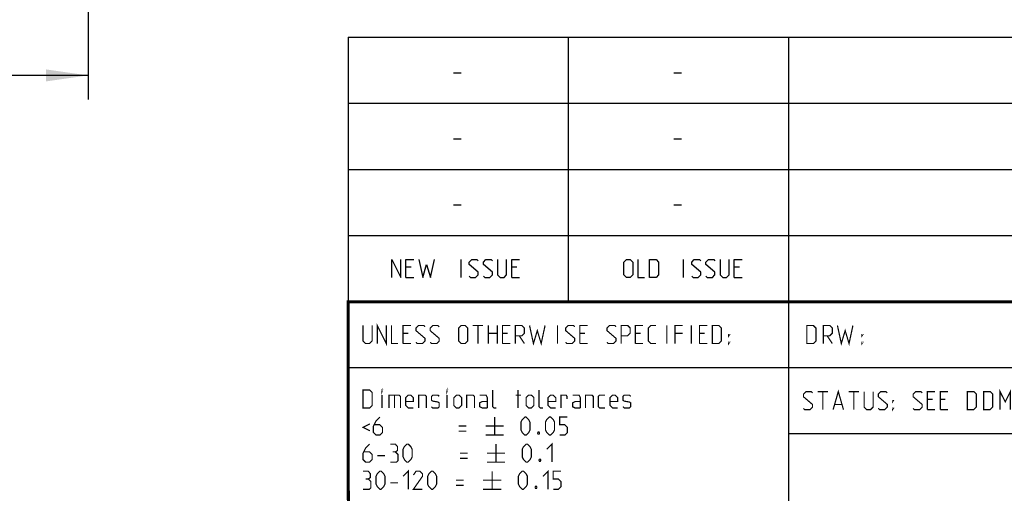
# Model space of a CAD drawing. Header units: millimetres. Extents: x 0 to 420, y 0 to 297.
# Tile 4 of 8: x 220 to 301, y 44 to 83. Entities that reach past the tile are written whole.
import ezdxf

# ---------------------------------------------------------------- set-up
doc = ezdxf.new("R2010")
doc.units = ezdxf.units.MM
doc.header["$LTSCALE"] = 23.1
doc.layers.get('0').update_dxf_attribs({"linetype": 'CONTINUOUS'})
doc.styles.get("Standard").update_dxf_attribs({"font": 'txt', "width": 0.7})
doc.dimstyles.new('DIMSTYLE_1', dxfattribs={"dimtxt": 2.5, "dimasz": 3.5, "dimexe": 2, "dimexo": 0, "dimtad": 1, "dimlfac": 2, "dimdsep": 46, "dimtxsty": 'STANDARD', "dimblk": '_FILLED', "dimblk1": '_FILLED', "dimblk2": '_FILLED', "dimcen": 0.09, "dimazin": 2, "dimtp": 0.5, "dimtm": 0.5, "dimtfac": 1, "dimtofl": 0, "dimtmove": 0, "dimatfit": 3, "dimldrblk": '_FILLED', "dimfxl": 1, "dimtolj": 1, "dimarcsym": 0})

# ---------------------------------------------------------------- blocks, each defined once
blk = doc.blocks.new('_FILLED')
at = {"color": 0, "linetype": 'BYBLOCK'}
blk.add_solid([(0, 0), (-1, 0.143), (-1, -0.143)], dxfattribs=at)
blk = doc.blocks.new('*D6')
at = {"color": 2, "linetype": 'CONTINUOUS'}
for p, q in [((95.253, 87.12), (95.253, 76.32)), ((225.253, 87.12), (225.253, 76.32)), ((95.253, 78.32), (160.253, 78.32)), ((225.253, 78.32), (160.253, 78.32))]:
    blk.add_line(p, q, dxfattribs=at)
at = {"color": 2, "linetype": 'CONTINUOUS', "xscale": 3.5, "yscale": 3.5, "zscale": 3.5, "rotation": 180}
blk.add_blockref('_FILLED', (95.253, 78.32), dxfattribs=at)
at = {"color": 2, "linetype": 'CONTINUOUS', "xscale": 3.5, "yscale": 3.5, "zscale": 3.5}
blk.add_blockref('_FILLED', (225.253, 78.32), dxfattribs=at)
at = {"color": 2, "linetype": 'CONTINUOUS', "insert": (160.253, 81.445), "char_height": 2.5, "width": 8.83929, "attachment_point": 2, "line_spacing_factor": 0.9}
blk.add_mtext('{\\ftxt;\\W0.0001;\\H0.0001;\\~}{\\ftxt;\\W2.3571428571;\\H2.5; }{\\ftxt;\\W0.0001;\\H0.0001;\\~}', dxfattribs=at)

msp = doc.modelspace()

# ---------------------------------------------------------------- linework, layer by layer
at = {"color": 2, "linetype": 'CONTINUOUS'}
for p, q in [((246.8497, 81.4948), (409.8097, 81.4948)), ((246.8497, 81.4948), (246.8497, 10.1248)), ((265.1297, 81.4948), (265.1297, 59.5348)), ((283.4097, 81.4948), (283.4097, 10.1248)), ((255.5968, 78.5355), (256.2397, 78.5355)), ((273.8768, 78.5355), (274.5197, 78.5355)), ((246.8497, 76.0048), (409.8097, 76.0048)), ((255.5968, 73.0455), (256.2397, 73.0455)), ((273.8768, 73.0455), (274.5197, 73.0455)), ((246.8497, 70.5148), (409.8097, 70.5148)), ((255.5968, 67.5555), (256.2397, 67.5555)), ((273.8768, 67.5555), (274.5197, 67.5555)), ((246.8497, 65.0248), (409.8097, 65.0248)), ((256.2218, 61.5298), (256.2218, 63.0298)), ((274.6982, 61.5298), (274.6982, 63.0298)), ((252.079, 62.387), (251.6504, 62.387)), ((260.8647, 62.387), (260.4361, 62.387)), ((279.3411, 62.387), (278.9125, 62.387)), ((251.6504, 61.5298), (252.2932, 61.5298)), ((260.4361, 61.5298), (261.0789, 61.5298)), ((278.9125, 61.5298), (279.5554, 61.5298)), ((246.8497, 59.5348), (409.8097, 59.5348)), ((246.8497, 54.0448), (356.5297, 54.0448)), ((283.4097, 48.5548), (338.2497, 48.5548))]:
    msp.add_line(p, q, dxfattribs=at)
at = {"color": 7, "linetype": 'CONTINUOUS'}
for p, q in [((246.9195, 10.2171), (246.8474, 59.5185)), ((246.8681, 59.5058), (409.628, 59.4942))]:
    msp.add_line(p, q, dxfattribs=at)
at = {"color": 2, "linetype": 'CONTINUOUS'}
for points in [[(250.4718, 61.5298), (250.4718, 63.0298), (251.2218, 61.5298), (251.2218, 63.0298)], [(251.6504, 61.5298), (251.6504, 63.0298), (252.2932, 63.0298)], [(252.7218, 63.0298), (253.0432, 61.5298), (253.3647, 62.6013), (253.6861, 61.5298), (254.0075, 63.0298)], [(256.9004, 61.637), (257.0075, 61.5298), (257.4361, 61.5298), (257.6504, 61.7441), (257.6504, 61.9584), (256.9004, 62.6013), (256.9004, 62.8155), (257.1147, 63.0298), (257.5432, 63.0298), (257.6504, 62.9227)], [(258.079, 61.637), (258.1861, 61.5298), (258.6147, 61.5298), (258.8289, 61.7441), (258.8289, 61.9584), (258.079, 62.6013), (258.079, 62.8155), (258.2932, 63.0298), (258.7218, 63.0298), (258.8289, 62.9227)], [(259.2575, 63.0298), (259.2575, 61.7441), (259.4718, 61.5298), (259.7932, 61.5298), (260.0075, 61.7441), (260.0075, 63.0298)], [(260.4361, 61.5298), (260.4361, 63.0298), (261.0789, 63.0298)], [(269.734, 61.7441), (269.734, 62.8155), (269.9482, 63.0298), (270.2697, 63.0298), (270.4839, 62.8155), (270.4839, 61.7441), (270.2697, 61.5298), (269.9482, 61.5298), (269.734, 61.7441)], [(270.9125, 63.0298), (270.9125, 61.5298), (271.4482, 61.5298)], [(271.8768, 61.5298), (271.8768, 63.0298), (272.4125, 63.0298), (272.6268, 62.8155), (272.6268, 61.7441), (272.4125, 61.5298), (271.8768, 61.5298)], [(275.3768, 61.637), (275.484, 61.5298), (275.9125, 61.5298), (276.1268, 61.7441), (276.1268, 61.9584), (275.3768, 62.6013), (275.3768, 62.8155), (275.5911, 63.0298), (276.0197, 63.0298), (276.1268, 62.9227)], [(276.5554, 61.637), (276.6625, 61.5298), (277.0911, 61.5298), (277.3054, 61.7441), (277.3054, 61.9584), (276.5554, 62.6013), (276.5554, 62.8155), (276.7697, 63.0298), (277.1982, 63.0298), (277.3054, 62.9227)], [(277.7339, 63.0298), (277.7339, 61.7441), (277.9482, 61.5298), (278.2697, 61.5298), (278.4839, 61.7441), (278.4839, 63.0298)], [(278.9125, 61.5298), (278.9125, 63.0298), (279.5554, 63.0298)]]:
    msp.add_lwpolyline(points, dxfattribs=at)
at = {"color": 7, "linetype": 'CONTINUOUS', "const_width": 0.25}
for points in [[(246.906, 9.9543), (246.8462, 59.6389)], [(246.8597, 59.511), (409.6521, 59.467)]]:
    msp.add_lwpolyline(points, dxfattribs=at)
at = {"color": 2, "linetype": 'CONTINUOUS', "const_width": 0.1}
for points in [[(248.0907, 57.5398), (248.0907, 56.2541), (248.305, 56.0398), (248.6264, 56.0398), (248.8407, 56.2541), (248.8407, 57.5398)], [(249.2693, 56.0398), (249.2693, 57.5398), (250.0193, 56.0398), (250.0193, 57.5398)], [(250.4479, 57.5398), (250.4479, 56.0398), (250.9836, 56.0398)], [(251.4122, 56.0398), (251.4122, 57.5398), (252.055, 57.5398)], [(252.4836, 56.147), (252.5907, 56.0398), (253.0193, 56.0398), (253.2336, 56.2541), (253.2336, 56.4684), (252.4836, 57.1113), (252.4836, 57.3255), (252.6979, 57.5398), (253.1264, 57.5398), (253.2336, 57.4327)], [(253.6622, 56.147), (253.7693, 56.0398), (254.1979, 56.0398), (254.4122, 56.2541), (254.4122, 56.4684), (253.6622, 57.1113), (253.6622, 57.3255), (253.8764, 57.5398), (254.305, 57.5398), (254.4122, 57.4327)], [(256.0193, 56.2541), (256.0193, 57.3255), (256.2336, 57.5398), (256.555, 57.5398), (256.7693, 57.3255), (256.7693, 56.2541), (256.555, 56.0398), (256.2336, 56.0398), (256.0193, 56.2541)], [(257.1979, 57.5398), (258.055, 57.5398)], [(257.6264, 56.0398), (257.6264, 57.5398)], [(258.4836, 56.0398), (258.4836, 57.5398)], [(259.2336, 57.5398), (259.2336, 56.0398)], [(259.6622, 56.0398), (259.6622, 57.5398), (260.305, 57.5398)], [(260.7336, 56.0398), (260.7336, 57.5398), (261.2693, 57.5398), (261.4836, 57.3255), (261.4836, 56.897), (261.2693, 56.6827), (260.7336, 56.6827)], [(261.9122, 57.5398), (262.2336, 56.0398), (262.555, 57.1113), (262.8764, 56.0398), (263.1979, 57.5398)], [(264.2336, 56.0398), (264.2336, 57.5398)], [(264.9122, 56.147), (265.0193, 56.0398), (265.4479, 56.0398), (265.6622, 56.2541), (265.6622, 56.4684), (264.9122, 57.1113), (264.9122, 57.3255), (265.1265, 57.5398), (265.555, 57.5398), (265.6622, 57.4327)], [(266.0907, 56.0398), (266.0907, 57.5398), (266.7336, 57.5398)], [(268.3407, 56.147), (268.4479, 56.0398), (268.8764, 56.0398), (269.0907, 56.2541), (269.0907, 56.4684), (268.3407, 57.1113), (268.3407, 57.3255), (268.555, 57.5398), (268.9836, 57.5398), (269.0907, 57.4327)], [(269.5193, 56.0398), (269.5193, 57.5398), (270.055, 57.5398), (270.2693, 57.3255), (270.2693, 56.897), (270.055, 56.6827), (269.5193, 56.6827)], [(270.6979, 56.0398), (270.6979, 57.5398), (271.3407, 57.5398)], [(272.4122, 56.0398), (271.9836, 56.0398), (271.7693, 56.2541), (271.7693, 57.3255), (271.9836, 57.5398), (272.4122, 57.5398)], [(273.305, 56.0398), (273.305, 57.5398)], [(273.9836, 56.0398), (273.9836, 57.5398), (274.6264, 57.5398)], [(275.3407, 56.0398), (275.3407, 57.5398)], [(276.0193, 56.0398), (276.0193, 57.5398), (276.6622, 57.5398)], [(277.0907, 56.0398), (277.0907, 57.5398), (277.6265, 57.5398), (277.8407, 57.3255), (277.8407, 56.2541), (277.6265, 56.0398), (277.0907, 56.0398)], [(284.9364, 56.0398), (284.9364, 57.5398), (285.4722, 57.5398), (285.6864, 57.3255), (285.6864, 56.2541), (285.4722, 56.0398), (284.9364, 56.0398)], [(286.2936, 56.0398), (286.2936, 57.5398), (286.8293, 57.5398), (287.0436, 57.3255), (287.0436, 56.897), (286.8293, 56.6827), (286.2936, 56.6827)], [(287.4722, 57.5398), (287.7936, 56.0398), (288.115, 57.1113), (288.4365, 56.0398), (288.7579, 57.5398)], [(251.8407, 56.897), (251.4122, 56.897)], [(258.4836, 56.897), (259.2336, 56.897)], [(260.0907, 56.897), (259.6622, 56.897)], [(261.055, 56.6827), (261.4836, 56.0398)], [(266.5193, 56.897), (266.0907, 56.897)], [(271.1265, 56.897), (270.6979, 56.897)], [(274.6264, 56.897), (273.9836, 56.897)], [(276.4479, 56.897), (276.0193, 56.897)], [(278.4479, 56.6827), (278.4479, 56.7898), (278.5193, 56.7898), (278.4479, 56.6827)], [(286.615, 56.6827), (287.0436, 56.0398)], [(289.5079, 56.6827), (289.5079, 56.7898), (289.5793, 56.7898), (289.5079, 56.6827)], [(251.4122, 56.0398), (252.055, 56.0398)], [(259.6622, 56.0398), (260.305, 56.0398)], [(266.0907, 56.0398), (266.7336, 56.0398)], [(270.6979, 56.0398), (271.3407, 56.0398)], [(276.0193, 56.0398), (276.6622, 56.0398)], [(278.4479, 56.0398), (278.4479, 56.147), (278.5193, 56.147), (278.4479, 56.0398)], [(289.5079, 56.0398), (289.5079, 56.147), (289.5793, 56.147), (289.5079, 56.0398)], [(248.0907, 50.6848), (248.0907, 52.1848), (248.6264, 52.1848), (248.8407, 51.9705), (248.8407, 50.8991), (248.6264, 50.6848), (248.0907, 50.6848)], [(249.6622, 52.0777), (249.6622, 52.1848), (249.6979, 52.1848), (249.6622, 52.0777)], [(249.6622, 50.6848), (249.6622, 51.7563)], [(250.2336, 50.6848), (250.2336, 51.7563), (251.0907, 51.7563), (251.1979, 51.6491), (251.1979, 50.6848)], [(250.6979, 51.7563), (250.6979, 50.6848)], [(252.2693, 50.6848), (251.8407, 50.6848), (251.6265, 50.8991), (251.6265, 51.542), (251.8407, 51.7563), (252.055, 51.7563), (252.2693, 51.542), (252.2693, 51.2205), (251.6265, 51.2205)], [(252.6979, 50.6848), (252.6979, 51.7563), (253.2336, 51.7563), (253.3407, 51.6491), (253.3407, 50.6848)], [(253.7693, 50.792), (253.8764, 50.6848), (254.305, 50.6848), (254.4122, 50.792), (254.4122, 51.1134), (254.305, 51.1848), (253.8764, 51.2563), (253.7693, 51.3277), (253.7693, 51.6491), (253.8764, 51.7563), (254.305, 51.7563), (254.4122, 51.6491)], [(255.055, 52.0777), (255.055, 52.1848), (255.0907, 52.1848), (255.055, 52.0777)], [(255.055, 50.6848), (255.055, 51.7563)], [(255.6264, 50.8991), (255.6264, 51.542), (255.8407, 51.7563), (256.055, 51.7563), (256.2693, 51.542), (256.2693, 50.8991), (256.055, 50.6848), (255.8407, 50.6848), (255.6264, 50.8991)], [(256.6979, 50.6848), (256.6979, 51.7563), (257.2336, 51.7563), (257.3407, 51.6491), (257.3407, 50.6848)], [(258.4122, 50.6848), (258.4122, 51.542), (258.305, 51.7563), (257.7693, 51.7563)], [(259.1622, 50.6848), (258.9479, 50.6848), (258.8407, 50.792), (258.8407, 52.1848)], [(260.7693, 51.7563), (261.1979, 51.7563)], [(260.9479, 50.6848), (260.9479, 52.1848)], [(261.6264, 50.8991), (261.6264, 51.542), (261.8407, 51.7563), (262.055, 51.7563), (262.2693, 51.542), (262.2693, 50.8991), (262.055, 50.6848), (261.8407, 50.6848), (261.6264, 50.8991)], [(263.0193, 50.6848), (262.805, 50.6848), (262.6979, 50.792), (262.6979, 52.1848)], [(264.0907, 50.6848), (263.6622, 50.6848), (263.4479, 50.8991), (263.4479, 51.542), (263.6622, 51.7563), (263.8765, 51.7563), (264.0907, 51.542), (264.0907, 51.2205), (263.4479, 51.2205)], [(264.5193, 50.6848), (264.5193, 51.7563), (264.9479, 51.7563), (265.0193, 51.6491), (265.0193, 51.4348)], [(266.1264, 50.6848), (266.1264, 51.542), (266.0193, 51.7563), (265.4836, 51.7563)], [(266.555, 50.6848), (266.555, 51.7563), (267.0907, 51.7563), (267.1979, 51.6491), (267.1979, 50.6848)], [(268.1622, 50.6848), (267.7336, 50.6848), (267.6264, 50.792), (267.6264, 51.6491), (267.7336, 51.7563), (268.1622, 51.7563)], [(269.2336, 50.6848), (268.805, 50.6848), (268.5907, 50.8991), (268.5907, 51.542), (268.805, 51.7563), (269.0193, 51.7563), (269.2336, 51.542), (269.2336, 51.2205), (268.5907, 51.2205)], [(269.6622, 50.792), (269.7693, 50.6848), (270.1979, 50.6848), (270.305, 50.792), (270.305, 51.1134), (270.1979, 51.1848), (269.7693, 51.2563), (269.6622, 51.3277), (269.6622, 51.6491), (269.7693, 51.7563), (270.1979, 51.7563), (270.305, 51.6491)], [(284.6507, 50.657), (284.7579, 50.5498), (285.1865, 50.5498), (285.4007, 50.7641), (285.4007, 50.9784), (284.6507, 51.6213), (284.6507, 51.8355), (284.865, 52.0498), (285.2936, 52.0498), (285.4007, 51.9427)], [(285.8293, 52.0498), (286.6865, 52.0498)], [(286.2579, 50.5498), (286.2579, 52.0498)], [(287.115, 50.5498), (287.5436, 52.0498), (287.9722, 50.5498)], [(288.4007, 52.0498), (289.2579, 52.0498)], [(288.8293, 50.5498), (288.8293, 52.0498)], [(289.6864, 52.0498), (289.6864, 50.7641), (289.9007, 50.5498), (290.2222, 50.5498), (290.4365, 50.7641), (290.4365, 52.0498)], [(290.865, 50.657), (290.9722, 50.5498), (291.4007, 50.5498), (291.615, 50.7641), (291.615, 50.9784), (290.865, 51.6213), (290.865, 51.8355), (291.0793, 52.0498), (291.5079, 52.0498), (291.615, 51.9427)], [(293.7579, 50.657), (293.865, 50.5498), (294.2936, 50.5498), (294.5079, 50.7641), (294.5079, 50.9784), (293.7579, 51.6213), (293.7579, 51.8355), (293.9722, 52.0498), (294.4007, 52.0498), (294.5079, 51.9427)], [(294.9364, 50.5498), (294.9364, 52.0498), (295.5793, 52.0498)], [(296.0079, 50.5498), (296.0079, 52.0498), (296.6507, 52.0498)], [(298.2579, 50.5498), (298.2579, 52.0498), (298.7936, 52.0498), (299.0079, 51.8355), (299.0079, 50.7641), (298.7936, 50.5498), (298.2579, 50.5498)], [(299.615, 50.5498), (299.615, 52.0498), (300.1507, 52.0498), (300.365, 51.8355), (300.365, 50.7641), (300.1507, 50.5498), (299.615, 50.5498)], [(300.9722, 50.5498), (300.9722, 52.0498), (301.4007, 51.1927), (301.8293, 52.0498), (301.8293, 50.5498)], [(258.4122, 50.6848), (257.9836, 50.6848), (257.7693, 50.792), (257.7693, 51.1134), (257.9836, 51.2205), (258.4122, 51.2205)], [(266.1264, 50.6848), (265.6979, 50.6848), (265.4836, 50.792), (265.4836, 51.1134), (265.6979, 51.2205), (266.1264, 51.2205)], [(287.2579, 50.9784), (287.8293, 50.9784)], [(292.0436, 51.1927), (292.0436, 51.2998), (292.115, 51.2998), (292.0436, 51.1927)], [(292.0436, 50.5498), (292.0436, 50.657), (292.115, 50.657), (292.0436, 50.5498)], [(295.365, 51.407), (294.9364, 51.407)], [(296.4365, 51.407), (296.0079, 51.407)], [(249.4836, 49.9348), (249.1622, 49.6134), (248.9479, 49.1848), (248.9479, 48.6491), (249.1622, 48.4348), (249.4836, 48.4348), (249.6979, 48.6491), (249.6979, 49.0777), (249.4836, 49.292), (249.0193, 49.292)], [(259.0193, 49.9348), (259.0193, 48.4348)], [(261.1979, 48.8634), (261.1979, 49.5063), (261.305, 49.7205), (261.5193, 49.9348), (261.6264, 49.9348), (261.8407, 49.7205), (261.9479, 49.5063), (261.9479, 48.8634), (261.8407, 48.6491), (261.6264, 48.4348), (261.5193, 48.4348), (261.305, 48.6491), (261.1979, 48.8634)], [(263.2336, 48.8634), (263.2336, 49.5063), (263.3407, 49.7205), (263.555, 49.9348), (263.6622, 49.9348), (263.8765, 49.7205), (263.9836, 49.5063), (263.9836, 48.8634), (263.8765, 48.6491), (263.6622, 48.4348), (263.555, 48.4348), (263.3407, 48.6491), (263.2336, 48.8634)], [(264.4122, 48.4348), (264.8407, 48.4348), (265.055, 48.6491), (265.055, 49.0777), (264.8407, 49.292), (264.4122, 49.292), (264.4122, 49.9348), (265.055, 49.9348)], [(294.9364, 50.5498), (295.5793, 50.5498)], [(296.0079, 50.5498), (296.6507, 50.5498)], [(248.6622, 49.3634), (248.0907, 49.0777), (248.6622, 48.792)], [(256.0193, 49.1848), (256.6622, 49.1848)], [(258.2693, 49.1848), (259.7693, 49.1848)], [(256.0193, 48.7563), (256.6622, 48.7563)], [(258.2693, 48.4348), (259.7693, 48.4348)], [(262.6979, 48.6848), (262.7336, 48.6134), (262.7336, 48.5777), (262.6979, 48.5063), (262.6265, 48.5063), (262.5907, 48.5777), (262.5907, 48.6134), (262.6265, 48.6848), (262.6979, 48.6848)], [(248.6264, 47.6848), (248.305, 47.3634), (248.0907, 46.9348), (248.0907, 46.3991), (248.305, 46.1848), (248.6264, 46.1848), (248.8407, 46.3991), (248.8407, 46.8277), (248.6264, 47.042), (248.1622, 47.042)], [(250.7693, 47.042), (250.9479, 47.1491), (250.9479, 47.4705), (250.7693, 47.6848), (250.3407, 47.6848)], [(251.4122, 46.6134), (251.4122, 47.2563), (251.5193, 47.4705), (251.7336, 47.6848), (251.8407, 47.6848), (252.055, 47.4705), (252.1622, 47.2563), (252.1622, 46.6134), (252.055, 46.3991), (251.8407, 46.1848), (251.7336, 46.1848), (251.5193, 46.3991), (251.4122, 46.6134)], [(259.1264, 47.6848), (259.1264, 46.1848)], [(261.305, 46.6134), (261.305, 47.2563), (261.4122, 47.4705), (261.6264, 47.6848), (261.7336, 47.6848), (261.9479, 47.4705), (262.055, 47.2563), (262.055, 46.6134), (261.9479, 46.3991), (261.7336, 46.1848), (261.6264, 46.1848), (261.4122, 46.3991), (261.305, 46.6134)], [(263.3407, 47.2563), (263.7693, 47.6848), (263.7693, 46.1848)], [(249.2693, 46.7205), (249.9122, 46.7205)], [(250.3407, 46.1848), (250.8765, 46.1848), (250.9836, 46.292), (250.9836, 46.8277), (250.7693, 47.042), (250.555, 47.042)], [(256.1265, 46.9348), (256.7693, 46.9348)], [(258.3764, 46.9348), (259.8765, 46.9348)], [(256.1265, 46.5063), (256.7693, 46.5063)], [(258.3764, 46.1848), (259.8765, 46.1848)], [(262.805, 46.4348), (262.8407, 46.3634), (262.8407, 46.3277), (262.805, 46.2563), (262.7336, 46.2563), (262.6979, 46.3277), (262.6979, 46.3634), (262.7336, 46.4348), (262.805, 46.4348)], [(248.5193, 44.792), (248.6979, 44.8991), (248.6979, 45.2205), (248.5193, 45.4348), (248.0907, 45.4348)], [(249.1622, 44.3634), (249.1622, 45.0063), (249.2693, 45.2205), (249.4836, 45.4348), (249.5907, 45.4348), (249.805, 45.2205), (249.9122, 45.0063), (249.9122, 44.3634), (249.805, 44.1491), (249.5907, 43.9348), (249.4836, 43.9348), (249.2693, 44.1491), (249.1622, 44.3634)], [(251.4122, 45.0063), (251.8407, 45.4348), (251.8407, 43.9348)], [(253.0193, 43.9348), (252.2693, 43.9348), (253.0193, 45.0063), (253.0193, 45.2205), (252.805, 45.4348), (252.4836, 45.4348), (252.2693, 45.1134)], [(253.4479, 44.3634), (253.4479, 45.0063), (253.555, 45.2205), (253.7693, 45.4348), (253.8764, 45.4348), (254.0907, 45.2205), (254.1979, 45.0063), (254.1979, 44.3634), (254.0907, 44.1491), (253.8764, 43.9348), (253.7693, 43.9348), (253.555, 44.1491), (253.4479, 44.3634)], [(258.805, 45.4348), (258.805, 43.9348)], [(260.9836, 44.3634), (260.9836, 45.0063), (261.0907, 45.2205), (261.305, 45.4348), (261.4122, 45.4348), (261.6264, 45.2205), (261.7336, 45.0063), (261.7336, 44.3634), (261.6264, 44.1491), (261.4122, 43.9348), (261.305, 43.9348), (261.0907, 44.1491), (260.9836, 44.3634)], [(263.0193, 45.0063), (263.4479, 45.4348), (263.4479, 43.9348)], [(263.8765, 43.9348), (264.305, 43.9348), (264.5193, 44.1491), (264.5193, 44.5777), (264.305, 44.792), (263.8765, 44.792), (263.8765, 45.4348), (264.5193, 45.4348)], [(248.0907, 43.9348), (248.6264, 43.9348), (248.7336, 44.042), (248.7336, 44.5777), (248.5193, 44.792), (248.305, 44.792)], [(250.3407, 44.4705), (250.9836, 44.4705)], [(255.805, 44.6848), (256.4479, 44.6848)], [(255.805, 44.2563), (256.4479, 44.2563)], [(258.055, 44.6848), (259.555, 44.6848)], [(262.4836, 44.1848), (262.5193, 44.1134), (262.5193, 44.0777), (262.4836, 44.0063), (262.4122, 44.0063), (262.3764, 44.0777), (262.3764, 44.1134), (262.4122, 44.1848), (262.4836, 44.1848)], [(258.055, 43.9348), (259.555, 43.9348)]]:
    msp.add_lwpolyline(points, dxfattribs=at)

# ---------------------------------------------------------------- dimensions: what is measured, and where the dimension line sits
at = {"color": 2, "linetype": 'CONTINUOUS'}
dim = msp.add_linear_dim(base=(95.253, 78.32), p1=(225.253, 87.12), p2=(95.253, 87.12), angle=180, text='{\\ftxt;\\W0.0001;\\H0.0001;\\~}{\\ftxt;\\W2.3571428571;\\H2.5; }{\\ftxt;\\W0.0001;\\H0.0001;\\~}', dimstyle='DIMSTYLE_1', dxfattribs=at)
dim.commit()
dim.dimension.update_dxf_attribs({"geometry": '*D6', "text_midpoint": (159.8959, 78.32), "dimtype": 160})

doc.saveas('drawing.dxf')
